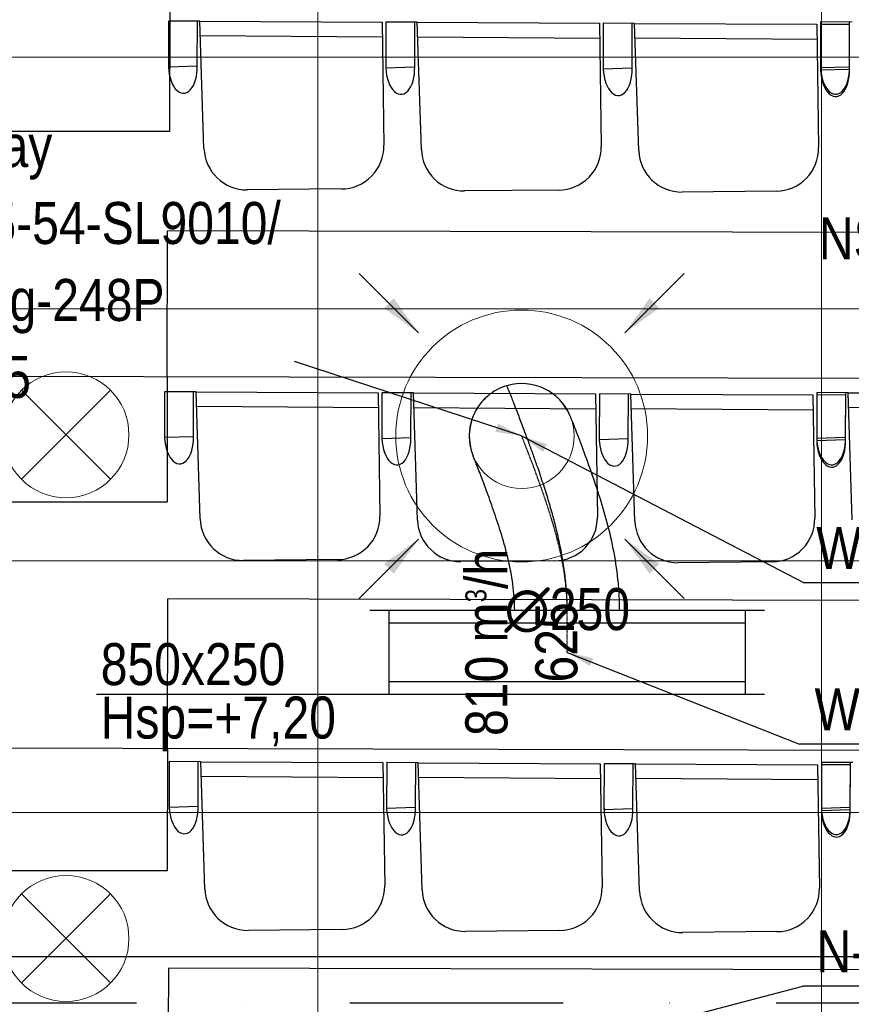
# Model space of a CAD drawing. Header units: millimetres. Extents: x -32221 to 212500, y 31663 to 93766.
# Tile 18 of 256: x 17313 to 19294, y 41738 to 44084. Entities that reach past the tile are written whole.
import ezdxf

# ---------------------------------------------------------------- set-up
doc = ezdxf.new("R2010")
doc.units = ezdxf.units.MM
doc.linetypes.add('DASHDOT', pattern=[1, 0.5, -0.25, 0, -0.25])
doc.linetypes.add('DASHDOTX2', pattern=[50.8, 25.4, -12.7, 0, -12.7])
doc.layers.get('0').update_dxf_attribs({"color": 251})
for name, color, linetype in [('FLUID-N', 251, 'Continuous'), ('FLUID-N-100-NUM', 251, 'Continuous'), ('FLUID-W', 251, 'Continuous'), ('FLUID-W-100-ARRGR', 251, 'Continuous'), ('FLUID-W-100-DIM', 251, 'Continuous'), ('FLUID-W-100-INF', 251, 'Continuous'), ('FLUID-W-100-NUM', 251, 'Continuous'), ('FLUID-W-SYM', 251, 'Continuous'), ('osie', 251, 'Continuous'), ('Sciany', 251, 'Continuous'), ('Wyposazenie', 251, 'Continuous')]:
    doc.layers.add(name, color=color, linetype=linetype)
for name, color, linetype, lineweight in [('kasetony', 251, 'Continuous', 5), ('lampy', 251, 'Continuous', 9), ('Wywiewniki', 251, 'Continuous', 20)]:
    doc.layers.add(name, color=color, linetype=linetype, lineweight=lineweight)
doc.styles.add('FDBES', font='simplex.shx')
doc.styles.get("Standard").update_dxf_attribs({"font": 'ARIALN.TTF'})
doc.linetypes.add('ZIGZAG', pattern='A,0.0001,-0.2,[131,ltypeshp.shx,S=0.2,R=0,X=-0.2,Y=0],-0.4,[131,ltypeshp.shx,S=0.2,R=180,X=0.2,Y=0],-0.2', length=0.8001)
doc.dimstyles.new('FDBES', dxfattribs={"dimscale": 50, "dimtxt": 4, "dimasz": 2.5, "dimexe": 0.8, "dimexo": 2, "dimgap": 1, "dimtad": 1, "dimdsep": 46, "dimtxsty": 'FDBES', "dimcen": 2.5, "dimclrd": 4, "dimclre": 5, "dimadec": 0, "dimazin": 0, "dimtfac": 1, "dimtmove": 0, "dimatfit": 3, "dimfxl": 1, "dimarcsym": 0})

# ---------------------------------------------------------------- blocks, each defined once
blk = doc.blocks.new('*U359')
at = {"color": 14, "linetype": 'Continuous', "lineweight": -2}
for p, q in [((-100, 470), (-100, -470)), ((100, 470), (100, -470))]:
    blk.add_line(p, q, dxfattribs=at)
at = {"color": 0, "linetype": 'ByBlock', "lineweight": -2}
for p, q in [((100, 425), (-100, 425)), ((-100, -425), (100, -425))]:
    blk.add_line(p, q, dxfattribs=at)
at = {"color": 1, "linetype": 'Continuous', "lineweight": -3}
for p, q in [((-70, 425), (-70, -425)), ((70, 425), (70, -425))]:
    blk.add_line(p, q, dxfattribs=at)
blk = doc.blocks.new('*U358')
at = {"layer": 'FLUID-W-SYM', "color": 2, "linetype": 'DASHDOT', "lineweight": -3}
for q in [(50, 0), (-20, 0)]:
    blk.add_line((-50, 0), q, dxfattribs=at)
blk = doc.blocks.new('*U357')
at = {"color": 0, "linetype": 'ByBlock', "lineweight": -2}
blk.add_circle((0, 0), 0.05, dxfattribs=at)
blk = doc.blocks.new('*U391')
at = {"color": 14, "linetype": 'Continuous', "lineweight": -2, "extrusion": (-1, -2.62093e-17, -2.47944e-16)}
blk.add_ellipse((0, 0), major_axis=(0, 47.2, 115.7), ratio=1, start_param=0, end_param=1.469424, dxfattribs=at)
at = {"color": 14, "linetype": 'Continuous', "lineweight": -2, "extrusion": (-1, -1.6908e-16, -1.33983e-16)}
blk.add_ellipse((0, 0), major_axis=(0, 119.9, -35.3), ratio=1, start_param=0, end_param=1.672329, dxfattribs=at)
at = {"color": 20, "linetype": 'ZIGZAG', "lineweight": -2, "ltscale": 50}
for points, knots in [([(0, -415.7, 108.5), (0, -409.2, 108.5), (0, -396.1, 108.3), (0, -369.9, 107.1), (0, -337, 104.2), (0, -304.2, 99.6), (0, -278, 95), (0, -251.8, 89.8), (0, -219.3, 82.3), (0, -180.6, 72), (0, -141.6, 60.4), (0, -115.7, 52), (0, -100.2, 46.8), (0, -97.8, 46), (0, -89.3, 43.2), (0, -73.8, 37.9), (0, -49, 29.2), (0, -21.6, 19.3), (0, 2.1, 10.5), (0, 22.1, 3), (0, 38.7, -3.3), (0, 54.5, -9.4), (0, 69.5, -15.2), (0, 83.2, -20.6), (0, 94.4, -25), (0, 103.2, -28.5), (0, 109.8, -31.2), (0, 115, -33.3), (0, 118.1, -34.5), (0, 119.6, -35.1), (0, 119.9, -35.3), (0, 119.9, -35.3)], [0, 0, 0, 0, 16.661052, 33.322104, 66.644207, 99.966311, 116.627362, 133.288414, 166.610518, 199.932621, 233.254725, 268.65946, 268.65946, 274.907354, 274.907354, 291.568406, 316.559984, 341.551562, 366.543139, 383.204191, 399.865243, 416.526295, 433.187346, 449.848398, 466.50945, 479.005239, 491.501028, 503.996816, 516.492605, 524.823131, 533.153657, 533.153657, 533.153657, 533.153657]), ([(0, -415.7, 233.5), (0, -403.3, 233.3), (0, -378.5, 232.9), (0, -329.2, 228.7), (0, -268.3, 219.2), (0, -197.8, 202.2), (0, -131, 181.7), (0, -69, 160.2), (0, -22.2, 142.9), (0, 9.8, 130.6), (0, 29.6, 122.8), (0, 41.2, 118.2), (0, 46.2, 116.2), (0, 46.8, 115.9), (0, 47.2, 115.7)], [0, 0, 0, 0, 37.169217, 74.338434, 148.676868, 223.015302, 297.353736, 371.69217, 446.030603, 483.19982, 520.369037, 557.538254, 576.122863, 594.707471, 594.707471, 594.707471, 594.707471]), ([(0, -415.7, -16.5), (0, -405.2, -16.7), (0, -384.3, -17.3), (0, -342.8, -21.8), (0, -292.6, -31.5), (0, -236, -47.3), (0, -183.1, -64.7), (0, -133.8, -82.3), (0, -97.6, -96), (0, -73.5, -105.3), (0, -59.2, -110.9), (0, -49.1, -115), (0, -47.7, -115.5), (0, -47.2, -115.7)], [0, 0, 0, 0, 31.412773, 62.825546, 125.651092, 188.476638, 251.302184, 314.12773, 376.953276, 408.366049, 439.778822, 471.191595, 502.604368, 502.604368, 502.604368, 502.604368])]:
    blk.add_open_spline(points, degree=3, knots=knots, dxfattribs=at)
at = {"layer": 'FLUID-W-SYM', "color": 2, "linetype": 'DASHDOT', "lineweight": -3}
blk.add_open_spline([(0, -415.7, 108.5), (0, -325, 108.5), (0, -156.1, 63.7), (0, 0), (0, 0)], degree=3, knots=[0, 0, 0, 0, 272.14709, 533.153657, 533.153657, 533.153657, 533.153657], dxfattribs=at)
blk = doc.blocks.new('*U42')
at = {"color": 0, "insert": (-1135.2, 398.6), "char_height": 100, "width": 1600, "attachment_point": 5, "line_spacing_factor": 1.1}
blk.add_mtext('Smay\\PNS8-R1-A-625-54-SL9010/ SRt-300-g-248P\\P625', dxfattribs=at)
blk.add_mtext('Smay\\PNS8-R1-A-625-54-SL9010/ SRt-300-g-248P\\P625', dxfattribs=at)
blk.add_mtext('Smay\\PNS8-R1-A-625-54-SL9010/ SRt-300-g-248P\\P625', dxfattribs=at)
blk.add_mtext('Smay\\PNS8-R1-A-625-54-SL9010/ SRt-300-g-248P\\P625', dxfattribs=at)
blk.add_mtext('Smay\\PNS8-R1-A-625-54-SL9010/ SRt-300-g-248P\\P625', dxfattribs=at)
blk.add_mtext('Smay\\PNS8-R1-A-625-54-SL9010/ SRt-300-g-248P\\P625', dxfattribs=at)
blk.add_mtext('Smay\\PNS8-R1-A-625-54-SL9010/ SRt-300-g-248P\\P625', dxfattribs=at)
blk.add_mtext('Smay\\PNS8-R1-A-625-54-SL9010/ SRt-300-g-248P\\P625', dxfattribs=at)
blk.add_mtext('Smay\\PNS8-R1-A-625-54-SL9010/ SRt-300-g-248P\\P625', dxfattribs=at)
blk.add_mtext('Smay\\PNS8-R1-A-625-54-SL9010/ SRt-300-g-248P\\P625', dxfattribs=at)
blk.add_mtext('Smay\\PNS8-R1-A-625-54-SL9010/ SRt-300-g-248P\\P625', dxfattribs=at)
blk.add_mtext('Smay\\PNS8-R1-A-625-54-SL9010/ SRt-300-g-248P\\P625', dxfattribs=at)
blk.add_mtext('Smay\\PNS8-R1-A-625-54-SL9010/ SRt-300-g-248P\\P625', dxfattribs=at)
blk.add_mtext('Smay\\PNS8-R1-A-625-54-SL9010/ SRt-300-g-248P\\P625', dxfattribs=at)
blk.add_mtext('Smay\\PNS8-R1-A-625-54-SL9010/ SRt-300-g-248P\\P625', dxfattribs=at)
blk.add_mtext('Smay\\PNS8-R1-A-625-54-SL9010/ SRt-300-g-248P\\P625', dxfattribs=at)
at = {"color": 0}
blk.add_leader([(0, 0), (-411.7, 144.5)], dimstyle='FDBES', override={"dimscale": 25, "dimclrd": 0, "dimclre": 0}, dxfattribs=at)
blk.add_leader([(0, 0), (-411.7, 144.5)], dimstyle='FDBES', override={"dimscale": 25, "dimclrd": 0, "dimclre": 0}, dxfattribs=at)
blk.add_leader([(0, 0), (-411.7, 144.5)], dimstyle='FDBES', override={"dimscale": 25, "dimclrd": 0, "dimclre": 0}, dxfattribs=at)
blk.add_leader([(0, 0), (-411.7, 144.5)], dimstyle='FDBES', override={"dimscale": 25, "dimclrd": 0, "dimclre": 0}, dxfattribs=at)
blk.add_leader([(0, 0), (-411.7, 144.5)], dimstyle='FDBES', override={"dimscale": 25, "dimclrd": 0, "dimclre": 0}, dxfattribs=at)
blk.add_leader([(0, 0), (-411.7, 144.5)], dimstyle='FDBES', override={"dimscale": 25, "dimclrd": 0, "dimclre": 0}, dxfattribs=at)
blk.add_leader([(0, 0), (-411.7, 144.5)], dimstyle='FDBES', override={"dimscale": 25, "dimclrd": 0, "dimclre": 0}, dxfattribs=at)
blk.add_leader([(0, 0), (-411.7, 144.5)], dimstyle='FDBES', override={"dimscale": 25, "dimclrd": 0, "dimclre": 0}, dxfattribs=at)
blk.add_leader([(0, 0), (-411.7, 144.5)], dimstyle='FDBES', override={"dimscale": 25, "dimclrd": 0, "dimclre": 0}, dxfattribs=at)
blk.add_leader([(0, 0), (-411.7, 144.5)], dimstyle='FDBES', override={"dimscale": 25, "dimclrd": 0, "dimclre": 0}, dxfattribs=at)
blk.add_leader([(0, 0), (-411.7, 144.5)], dimstyle='FDBES', override={"dimscale": 25, "dimclrd": 0, "dimclre": 0}, dxfattribs=at)
blk.add_leader([(0, 0), (-411.7, 144.5)], dimstyle='FDBES', override={"dimscale": 25, "dimclrd": 0, "dimclre": 0}, dxfattribs=at)
blk.add_leader([(0, 0), (-411.7, 144.5)], dimstyle='FDBES', override={"dimscale": 25, "dimclrd": 0, "dimclre": 0}, dxfattribs=at)
blk.add_leader([(0, 0), (-411.7, 144.5)], dimstyle='FDBES', override={"dimscale": 25, "dimclrd": 0, "dimclre": 0}, dxfattribs=at)
blk.add_leader([(0, 0), (-411.7, 144.5)], dimstyle='FDBES', override={"dimscale": 25, "dimclrd": 0, "dimclre": 0}, dxfattribs=at)
blk.add_leader([(0, 0), (-411.7, 144.5)], dimstyle='FDBES', override={"dimscale": 25, "dimclrd": 0, "dimclre": 0}, dxfattribs=at)
blk = doc.blocks.new('*U43')
at = {"color": 0, "insert": (-1264.6, 415.1), "char_height": 100, "width": 1600, "attachment_point": 5, "line_spacing_factor": 1.1}
blk.add_mtext('Smay\\PNS8-R1-A-625-54-SL9010/ SRt-300-g-248P\\P625', dxfattribs=at)
blk.add_mtext('Smay\\PNS8-R1-A-625-54-SL9010/ SRt-300-g-248P\\P625', dxfattribs=at)
blk.add_mtext('Smay\\PNS8-R1-A-625-54-SL9010/ SRt-300-g-248P\\P625', dxfattribs=at)
blk.add_mtext('Smay\\PNS8-R1-A-625-54-SL9010/ SRt-300-g-248P\\P625', dxfattribs=at)
blk.add_mtext('Smay\\PNS8-R1-A-625-54-SL9010/ SRt-300-g-248P\\P625', dxfattribs=at)
blk.add_mtext('Smay\\PNS8-R1-A-625-54-SL9010/ SRt-300-g-248P\\P625', dxfattribs=at)
blk.add_mtext('Smay\\PNS8-R1-A-625-54-SL9010/ SRt-300-g-248P\\P625', dxfattribs=at)
blk.add_mtext('Smay\\PNS8-R1-A-625-54-SL9010/ SRt-300-g-248P\\P625', dxfattribs=at)
blk.add_mtext('Smay\\PNS8-R1-A-625-54-SL9010/ SRt-300-g-248P\\P625', dxfattribs=at)
blk.add_mtext('Smay\\PNS8-R1-A-625-54-SL9010/ SRt-300-g-248P\\P625', dxfattribs=at)
blk.add_mtext('Smay\\PNS8-R1-A-625-54-SL9010/ SRt-300-g-248P\\P625', dxfattribs=at)
blk.add_mtext('Smay\\PNS8-R1-A-625-54-SL9010/ SRt-300-g-248P\\P625', dxfattribs=at)
blk.add_mtext('Smay\\PNS8-R1-A-625-54-SL9010/ SRt-300-g-248P\\P625', dxfattribs=at)
blk.add_mtext('Smay\\PNS8-R1-A-625-54-SL9010/ SRt-300-g-248P\\P625', dxfattribs=at)
blk.add_mtext('Smay\\PNS8-R1-A-625-54-SL9010/ SRt-300-g-248P\\P625', dxfattribs=at)
blk.add_mtext('Smay\\PNS8-R1-A-625-54-SL9010/ SRt-300-g-248P\\P625', dxfattribs=at)
blk.add_mtext('Smay\\PNS8-R1-A-625-54-SL9010/ SRt-300-g-248P\\P625', dxfattribs=at)
blk.add_mtext('Smay\\PNS8-R1-A-625-54-SL9010/ SRt-300-g-248P\\P625', dxfattribs=at)
blk.add_mtext('Smay\\PNS8-R1-A-625-54-SL9010/ SRt-300-g-248P\\P625', dxfattribs=at)
at = {"color": 0}
blk.add_leader([(0, 0), (-541.1, 177.6)], dimstyle='FDBES', override={"dimscale": 25, "dimclrd": 0, "dimclre": 0}, dxfattribs=at)
blk.add_leader([(0, 0), (-541.1, 177.6)], dimstyle='FDBES', override={"dimscale": 25, "dimclrd": 0, "dimclre": 0}, dxfattribs=at)
blk.add_leader([(0, 0), (-541.1, 177.6)], dimstyle='FDBES', override={"dimscale": 25, "dimclrd": 0, "dimclre": 0}, dxfattribs=at)
blk.add_leader([(0, 0), (-541.1, 177.6)], dimstyle='FDBES', override={"dimscale": 25, "dimclrd": 0, "dimclre": 0}, dxfattribs=at)
blk.add_leader([(0, 0), (-541.1, 177.6)], dimstyle='FDBES', override={"dimscale": 25, "dimclrd": 0, "dimclre": 0}, dxfattribs=at)
blk.add_leader([(0, 0), (-541.1, 177.6)], dimstyle='FDBES', override={"dimscale": 25, "dimclrd": 0, "dimclre": 0}, dxfattribs=at)
blk.add_leader([(0, 0), (-541.1, 177.6)], dimstyle='FDBES', override={"dimscale": 25, "dimclrd": 0, "dimclre": 0}, dxfattribs=at)
blk.add_leader([(0, 0), (-541.1, 177.6)], dimstyle='FDBES', override={"dimscale": 25, "dimclrd": 0, "dimclre": 0}, dxfattribs=at)
blk.add_leader([(0, 0), (-541.1, 177.6)], dimstyle='FDBES', override={"dimscale": 25, "dimclrd": 0, "dimclre": 0}, dxfattribs=at)
blk.add_leader([(0, 0), (-541.1, 177.6)], dimstyle='FDBES', override={"dimscale": 25, "dimclrd": 0, "dimclre": 0}, dxfattribs=at)
blk.add_leader([(0, 0), (-541.1, 177.6)], dimstyle='FDBES', override={"dimscale": 25, "dimclrd": 0, "dimclre": 0}, dxfattribs=at)
blk.add_leader([(0, 0), (-541.1, 177.6)], dimstyle='FDBES', override={"dimscale": 25, "dimclrd": 0, "dimclre": 0}, dxfattribs=at)
blk.add_leader([(0, 0), (-541.1, 177.6)], dimstyle='FDBES', override={"dimscale": 25, "dimclrd": 0, "dimclre": 0}, dxfattribs=at)
blk.add_leader([(0, 0), (-541.1, 177.6)], dimstyle='FDBES', override={"dimscale": 25, "dimclrd": 0, "dimclre": 0}, dxfattribs=at)
blk.add_leader([(0, 0), (-541.1, 177.6)], dimstyle='FDBES', override={"dimscale": 25, "dimclrd": 0, "dimclre": 0}, dxfattribs=at)
blk.add_leader([(0, 0), (-541.1, 177.6)], dimstyle='FDBES', override={"dimscale": 25, "dimclrd": 0, "dimclre": 0}, dxfattribs=at)
blk.add_leader([(0, 0), (-541.1, 177.6)], dimstyle='FDBES', override={"dimscale": 25, "dimclrd": 0, "dimclre": 0}, dxfattribs=at)
blk.add_leader([(0, 0), (-541.1, 177.6)], dimstyle='FDBES', override={"dimscale": 25, "dimclrd": 0, "dimclre": 0}, dxfattribs=at)
blk.add_leader([(0, 0), (-541.1, 177.6)], dimstyle='FDBES', override={"dimscale": 25, "dimclrd": 0, "dimclre": 0}, dxfattribs=at)
blk = doc.blocks.new('*U93')
at = {"color": 6}
blk.add_line((811, 146.7), (561.1, 146.7), dxfattribs=at)
blk.add_line((811, 146.7), (561.1, 146.7), dxfattribs=at)
blk.add_line((811, 146.7), (561.1, 146.7), dxfattribs=at)
blk.add_line((811, 146.7), (561.1, 146.7), dxfattribs=at)
blk.add_line((811, 146.7), (561.1, 146.7), dxfattribs=at)
blk.add_line((811, 146.7), (561.1, 146.7), dxfattribs=at)
blk.add_line((811, 146.7), (561.1, 146.7), dxfattribs=at)
blk.add_line((811, 146.7), (561.1, 146.7), dxfattribs=at)
blk.add_line((811, 146.7), (561.1, 146.7), dxfattribs=at)
blk.add_line((811, 146.7), (561.1, 146.7), dxfattribs=at)
blk.add_line((811, 146.7), (561.1, 146.7), dxfattribs=at)
blk.add_line((811, 146.7), (561.1, 146.7), dxfattribs=at)
blk.add_line((811, 146.7), (561.1, 146.7), dxfattribs=at)
blk.add_line((811, 146.7), (561.1, 146.7), dxfattribs=at)
blk.add_line((811, 146.7), (561.1, 146.7), dxfattribs=at)
blk.add_line((811, 146.7), (561.1, 146.7), dxfattribs=at)
blk.add_line((811, 146.7), (561.1, 146.7), dxfattribs=at)
blk.add_line((811, 146.7), (561.1, 146.7), dxfattribs=at)
blk.add_line((811, 146.7), (561.1, 146.7), dxfattribs=at)
blk.add_line((811, 146.7), (561.1, 146.7), dxfattribs=at)
blk.add_line((811, 146.7), (561.1, 146.7), dxfattribs=at)
blk.add_line((811, 146.7), (561.1, 146.7), dxfattribs=at)
blk.add_line((811, 146.7), (561.1, 146.7), dxfattribs=at)
blk.add_line((811, 146.7), (561.1, 146.7), dxfattribs=at)
blk.add_line((811, 146.7), (561.1, 146.7), dxfattribs=at)
blk.add_line((811, 146.7), (561.1, 146.7), dxfattribs=at)
at = {"color": 0, "insert": (686.1, 146.7), "char_height": 100, "attachment_point": 5}
blk.add_mtext('N-2\\P ', dxfattribs=at)
blk.add_mtext('N-2\\P ', dxfattribs=at)
blk.add_mtext('N-2\\P ', dxfattribs=at)
blk.add_mtext('N-2\\P ', dxfattribs=at)
blk.add_mtext('N-2\\P ', dxfattribs=at)
blk.add_mtext('N-2\\P ', dxfattribs=at)
blk.add_mtext('N-2\\P ', dxfattribs=at)
blk.add_mtext('N-2\\P ', dxfattribs=at)
blk.add_mtext('N-2\\P ', dxfattribs=at)
blk.add_mtext('N-2\\P ', dxfattribs=at)
blk.add_mtext('N-2\\P ', dxfattribs=at)
blk.add_mtext('N-2\\P ', dxfattribs=at)
blk.add_mtext('N-2\\P ', dxfattribs=at)
blk.add_mtext('N-2\\P ', dxfattribs=at)
blk.add_mtext('N-2\\P ', dxfattribs=at)
blk.add_mtext('N-2\\P ', dxfattribs=at)
blk.add_mtext('N-2\\P ', dxfattribs=at)
blk.add_mtext('N-2\\P ', dxfattribs=at)
blk.add_mtext('N-2\\P ', dxfattribs=at)
blk.add_mtext('N-2\\P ', dxfattribs=at)
blk.add_mtext('N-2\\P ', dxfattribs=at)
blk.add_mtext('N-2\\P ', dxfattribs=at)
blk.add_mtext('N-2\\P ', dxfattribs=at)
blk.add_mtext('N-2\\P ', dxfattribs=at)
blk.add_mtext('N-2\\P ', dxfattribs=at)
blk.add_mtext('N-2\\P ', dxfattribs=at)
blk.add_leader([(0, 0), (561.1, 146.7)], dimstyle='FDBES', override={"dimscale": 25, "dimclrd": 256, "dimclre": 256})
blk.add_leader([(0, 0), (561.1, 146.7)], dimstyle='FDBES', override={"dimscale": 25, "dimclrd": 256, "dimclre": 256})
blk.add_leader([(0, 0), (561.1, 146.7)], dimstyle='FDBES', override={"dimscale": 25, "dimclrd": 256, "dimclre": 256})
blk.add_leader([(0, 0), (561.1, 146.7)], dimstyle='FDBES', override={"dimscale": 25, "dimclrd": 256, "dimclre": 256})
blk.add_leader([(0, 0), (561.1, 146.7)], dimstyle='FDBES', override={"dimscale": 25, "dimclrd": 256, "dimclre": 256})
blk.add_leader([(0, 0), (561.1, 146.7)], dimstyle='FDBES', override={"dimscale": 25, "dimclrd": 256, "dimclre": 256})
blk.add_leader([(0, 0), (561.1, 146.7)], dimstyle='FDBES', override={"dimscale": 25, "dimclrd": 256, "dimclre": 256})
blk.add_leader([(0, 0), (561.1, 146.7)], dimstyle='FDBES', override={"dimscale": 25, "dimclrd": 256, "dimclre": 256})
blk.add_leader([(0, 0), (561.1, 146.7)], dimstyle='FDBES', override={"dimscale": 25, "dimclrd": 256, "dimclre": 256})
blk.add_leader([(0, 0), (561.1, 146.7)], dimstyle='FDBES', override={"dimscale": 25, "dimclrd": 256, "dimclre": 256})
blk.add_leader([(0, 0), (561.1, 146.7)], dimstyle='FDBES', override={"dimscale": 25, "dimclrd": 256, "dimclre": 256})
blk.add_leader([(0, 0), (561.1, 146.7)], dimstyle='FDBES', override={"dimscale": 25, "dimclrd": 256, "dimclre": 256})
blk.add_leader([(0, 0), (561.1, 146.7)], dimstyle='FDBES', override={"dimscale": 25, "dimclrd": 256, "dimclre": 256})
blk.add_leader([(0, 0), (561.1, 146.7)], dimstyle='FDBES', override={"dimscale": 25, "dimclrd": 256, "dimclre": 256})
blk.add_leader([(0, 0), (561.1, 146.7)], dimstyle='FDBES', override={"dimscale": 25, "dimclrd": 256, "dimclre": 256})
blk.add_leader([(0, 0), (561.1, 146.7)], dimstyle='FDBES', override={"dimscale": 25, "dimclrd": 256, "dimclre": 256})
blk.add_leader([(0, 0), (561.1, 146.7)], dimstyle='FDBES', override={"dimscale": 25, "dimclrd": 256, "dimclre": 256})
blk.add_leader([(0, 0), (561.1, 146.7)], dimstyle='FDBES', override={"dimscale": 25, "dimclrd": 256, "dimclre": 256})
blk.add_leader([(0, 0), (561.1, 146.7)], dimstyle='FDBES', override={"dimscale": 25, "dimclrd": 256, "dimclre": 256})
blk.add_leader([(0, 0), (561.1, 146.7)], dimstyle='FDBES', override={"dimscale": 25, "dimclrd": 256, "dimclre": 256})
blk.add_leader([(0, 0), (561.1, 146.7)], dimstyle='FDBES', override={"dimscale": 25, "dimclrd": 256, "dimclre": 256})
blk.add_leader([(0, 0), (561.1, 146.7)], dimstyle='FDBES', override={"dimscale": 25, "dimclrd": 256, "dimclre": 256})
blk.add_leader([(0, 0), (561.1, 146.7)], dimstyle='FDBES', override={"dimscale": 25, "dimclrd": 256, "dimclre": 256})
blk.add_leader([(0, 0), (561.1, 146.7)], dimstyle='FDBES', override={"dimscale": 25, "dimclrd": 256, "dimclre": 256})
blk.add_leader([(0, 0), (561.1, 146.7)], dimstyle='FDBES', override={"dimscale": 25, "dimclrd": 256, "dimclre": 256})
blk.add_leader([(0, 0), (561.1, 146.7)], dimstyle='FDBES', override={"dimscale": 25, "dimclrd": 256, "dimclre": 256})
blk = doc.blocks.new('*U112')
at = {"color": 6}
blk.add_line((940.3, -350), (673.2, -350), dxfattribs=at)
blk.add_line((940.3, -350), (673.2, -350), dxfattribs=at)
blk.add_line((940.3, -350), (673.2, -350), dxfattribs=at)
blk.add_line((940.3, -350), (673.2, -350), dxfattribs=at)
blk.add_line((940.3, -350), (673.2, -350), dxfattribs=at)
blk.add_line((940.3, -350), (673.2, -350), dxfattribs=at)
blk.add_line((940.3, -350), (673.2, -350), dxfattribs=at)
blk.add_line((940.3, -350), (673.2, -350), dxfattribs=at)
blk.add_line((940.3, -350), (673.2, -350), dxfattribs=at)
blk.add_line((940.3, -350), (673.2, -350), dxfattribs=at)
blk.add_line((940.3, -350), (673.2, -350), dxfattribs=at)
blk.add_line((940.3, -350), (673.2, -350), dxfattribs=at)
blk.add_line((940.3, -350), (673.2, -350), dxfattribs=at)
blk.add_line((940.3, -350), (673.2, -350), dxfattribs=at)
blk.add_line((940.3, -350), (673.2, -350), dxfattribs=at)
blk.add_line((940.3, -350), (673.2, -350), dxfattribs=at)
blk.add_line((940.3, -350), (673.2, -350), dxfattribs=at)
blk.add_line((940.3, -350), (673.2, -350), dxfattribs=at)
blk.add_line((940.3, -350), (673.2, -350), dxfattribs=at)
at = {"color": 0, "insert": (806.8, -350), "char_height": 100, "attachment_point": 5}
blk.add_mtext('W-1\\P ', dxfattribs=at)
blk.add_mtext('W-1\\P ', dxfattribs=at)
blk.add_mtext('W-1\\P ', dxfattribs=at)
blk.add_mtext('W-1\\P ', dxfattribs=at)
blk.add_mtext('W-1\\P ', dxfattribs=at)
blk.add_mtext('W-1\\P ', dxfattribs=at)
blk.add_mtext('W-1\\P ', dxfattribs=at)
blk.add_mtext('W-1\\P ', dxfattribs=at)
blk.add_mtext('W-1\\P ', dxfattribs=at)
blk.add_mtext('W-1\\P ', dxfattribs=at)
blk.add_mtext('W-1\\P ', dxfattribs=at)
blk.add_mtext('W-1\\P ', dxfattribs=at)
blk.add_mtext('W-1\\P ', dxfattribs=at)
blk.add_mtext('W-1\\P ', dxfattribs=at)
blk.add_mtext('W-1\\P ', dxfattribs=at)
blk.add_mtext('W-1\\P ', dxfattribs=at)
blk.add_mtext('W-1\\P ', dxfattribs=at)
blk.add_mtext('W-1\\P ', dxfattribs=at)
blk.add_mtext('W-1\\P ', dxfattribs=at)
blk.add_leader([(0, 0), (673.2, -350)], dimstyle='FDBES', override={"dimscale": 25, "dimclrd": 256, "dimclre": 256})
blk.add_leader([(0, 0), (673.2, -350)], dimstyle='FDBES', override={"dimscale": 25, "dimclrd": 256, "dimclre": 256})
blk.add_leader([(0, 0), (673.2, -350)], dimstyle='FDBES', override={"dimscale": 25, "dimclrd": 256, "dimclre": 256})
blk.add_leader([(0, 0), (673.2, -350)], dimstyle='FDBES', override={"dimscale": 25, "dimclrd": 256, "dimclre": 256})
blk.add_leader([(0, 0), (673.2, -350)], dimstyle='FDBES', override={"dimscale": 25, "dimclrd": 256, "dimclre": 256})
blk.add_leader([(0, 0), (673.2, -350)], dimstyle='FDBES', override={"dimscale": 25, "dimclrd": 256, "dimclre": 256})
blk.add_leader([(0, 0), (673.2, -350)], dimstyle='FDBES', override={"dimscale": 25, "dimclrd": 256, "dimclre": 256})
blk.add_leader([(0, 0), (673.2, -350)], dimstyle='FDBES', override={"dimscale": 25, "dimclrd": 256, "dimclre": 256})
blk.add_leader([(0, 0), (673.2, -350)], dimstyle='FDBES', override={"dimscale": 25, "dimclrd": 256, "dimclre": 256})
blk.add_leader([(0, 0), (673.2, -350)], dimstyle='FDBES', override={"dimscale": 25, "dimclrd": 256, "dimclre": 256})
blk.add_leader([(0, 0), (673.2, -350)], dimstyle='FDBES', override={"dimscale": 25, "dimclrd": 256, "dimclre": 256})
blk.add_leader([(0, 0), (673.2, -350)], dimstyle='FDBES', override={"dimscale": 25, "dimclrd": 256, "dimclre": 256})
blk.add_leader([(0, 0), (673.2, -350)], dimstyle='FDBES', override={"dimscale": 25, "dimclrd": 256, "dimclre": 256})
blk.add_leader([(0, 0), (673.2, -350)], dimstyle='FDBES', override={"dimscale": 25, "dimclrd": 256, "dimclre": 256})
blk.add_leader([(0, 0), (673.2, -350)], dimstyle='FDBES', override={"dimscale": 25, "dimclrd": 256, "dimclre": 256})
blk.add_leader([(0, 0), (673.2, -350)], dimstyle='FDBES', override={"dimscale": 25, "dimclrd": 256, "dimclre": 256})
blk.add_leader([(0, 0), (673.2, -350)], dimstyle='FDBES', override={"dimscale": 25, "dimclrd": 256, "dimclre": 256})
blk.add_leader([(0, 0), (673.2, -350)], dimstyle='FDBES', override={"dimscale": 25, "dimclrd": 256, "dimclre": 256})
blk.add_leader([(0, 0), (673.2, -350)], dimstyle='FDBES', override={"dimscale": 25, "dimclrd": 256, "dimclre": 256})
blk = doc.blocks.new('*U119')
at = {"color": 6}
blk.add_line((835.4, -218.8), (553.2, -218.8), dxfattribs=at)
blk.add_line((835.4, -218.8), (553.2, -218.8), dxfattribs=at)
blk.add_line((835.4, -218.8), (553.2, -218.8), dxfattribs=at)
blk.add_line((835.4, -218.8), (553.2, -218.8), dxfattribs=at)
blk.add_line((835.4, -218.8), (553.2, -218.8), dxfattribs=at)
blk.add_line((835.4, -218.8), (553.2, -218.8), dxfattribs=at)
blk.add_line((835.4, -218.8), (553.2, -218.8), dxfattribs=at)
blk.add_line((835.4, -218.8), (553.2, -218.8), dxfattribs=at)
blk.add_line((835.4, -218.8), (553.2, -218.8), dxfattribs=at)
blk.add_line((835.4, -218.8), (553.2, -218.8), dxfattribs=at)
blk.add_line((835.4, -218.8), (553.2, -218.8), dxfattribs=at)
blk.add_line((835.4, -218.8), (553.2, -218.8), dxfattribs=at)
blk.add_line((835.4, -218.8), (553.2, -218.8), dxfattribs=at)
blk.add_line((835.4, -218.8), (553.2, -218.8), dxfattribs=at)
blk.add_line((835.4, -218.8), (553.2, -218.8), dxfattribs=at)
blk.add_line((835.4, -218.8), (553.2, -218.8), dxfattribs=at)
blk.add_line((835.4, -218.8), (553.2, -218.8), dxfattribs=at)
blk.add_line((835.4, -218.8), (553.2, -218.8), dxfattribs=at)
blk.add_line((835.4, -218.8), (553.2, -218.8), dxfattribs=at)
blk.add_line((835.4, -218.8), (553.2, -218.8), dxfattribs=at)
at = {"color": 0, "insert": (694.3, -218.8), "char_height": 100, "attachment_point": 5}
blk.add_mtext('W-2\\P ', dxfattribs=at)
blk.add_mtext('W-2\\P ', dxfattribs=at)
blk.add_mtext('W-2\\P ', dxfattribs=at)
blk.add_mtext('W-2\\P ', dxfattribs=at)
blk.add_mtext('W-2\\P ', dxfattribs=at)
blk.add_mtext('W-2\\P ', dxfattribs=at)
blk.add_mtext('W-2\\P ', dxfattribs=at)
blk.add_mtext('W-2\\P ', dxfattribs=at)
blk.add_mtext('W-2\\P ', dxfattribs=at)
blk.add_mtext('W-2\\P ', dxfattribs=at)
blk.add_mtext('W-2\\P ', dxfattribs=at)
blk.add_mtext('W-2\\P ', dxfattribs=at)
blk.add_mtext('W-2\\P ', dxfattribs=at)
blk.add_mtext('W-2\\P ', dxfattribs=at)
blk.add_mtext('W-2\\P ', dxfattribs=at)
blk.add_mtext('W-2\\P ', dxfattribs=at)
blk.add_mtext('W-2\\P ', dxfattribs=at)
blk.add_mtext('W-2\\P ', dxfattribs=at)
blk.add_mtext('W-2\\P ', dxfattribs=at)
blk.add_mtext('W-2\\P ', dxfattribs=at)
blk.add_leader([(0, 0), (553.2, -218.8)], dimstyle='FDBES', override={"dimscale": 25, "dimclrd": 256, "dimclre": 256})
blk.add_leader([(0, 0), (553.2, -218.8)], dimstyle='FDBES', override={"dimscale": 25, "dimclrd": 256, "dimclre": 256})
blk.add_leader([(0, 0), (553.2, -218.8)], dimstyle='FDBES', override={"dimscale": 25, "dimclrd": 256, "dimclre": 256})
blk.add_leader([(0, 0), (553.2, -218.8)], dimstyle='FDBES', override={"dimscale": 25, "dimclrd": 256, "dimclre": 256})
blk.add_leader([(0, 0), (553.2, -218.8)], dimstyle='FDBES', override={"dimscale": 25, "dimclrd": 256, "dimclre": 256})
blk.add_leader([(0, 0), (553.2, -218.8)], dimstyle='FDBES', override={"dimscale": 25, "dimclrd": 256, "dimclre": 256})
blk.add_leader([(0, 0), (553.2, -218.8)], dimstyle='FDBES', override={"dimscale": 25, "dimclrd": 256, "dimclre": 256})
blk.add_leader([(0, 0), (553.2, -218.8)], dimstyle='FDBES', override={"dimscale": 25, "dimclrd": 256, "dimclre": 256})
blk.add_leader([(0, 0), (553.2, -218.8)], dimstyle='FDBES', override={"dimscale": 25, "dimclrd": 256, "dimclre": 256})
blk.add_leader([(0, 0), (553.2, -218.8)], dimstyle='FDBES', override={"dimscale": 25, "dimclrd": 256, "dimclre": 256})
blk.add_leader([(0, 0), (553.2, -218.8)], dimstyle='FDBES', override={"dimscale": 25, "dimclrd": 256, "dimclre": 256})
blk.add_leader([(0, 0), (553.2, -218.8)], dimstyle='FDBES', override={"dimscale": 25, "dimclrd": 256, "dimclre": 256})
blk.add_leader([(0, 0), (553.2, -218.8)], dimstyle='FDBES', override={"dimscale": 25, "dimclrd": 256, "dimclre": 256})
blk.add_leader([(0, 0), (553.2, -218.8)], dimstyle='FDBES', override={"dimscale": 25, "dimclrd": 256, "dimclre": 256})
blk.add_leader([(0, 0), (553.2, -218.8)], dimstyle='FDBES', override={"dimscale": 25, "dimclrd": 256, "dimclre": 256})
blk.add_leader([(0, 0), (553.2, -218.8)], dimstyle='FDBES', override={"dimscale": 25, "dimclrd": 256, "dimclre": 256})
blk.add_leader([(0, 0), (553.2, -218.8)], dimstyle='FDBES', override={"dimscale": 25, "dimclrd": 256, "dimclre": 256})
blk.add_leader([(0, 0), (553.2, -218.8)], dimstyle='FDBES', override={"dimscale": 25, "dimclrd": 256, "dimclre": 256})
blk.add_leader([(0, 0), (553.2, -218.8)], dimstyle='FDBES', override={"dimscale": 25, "dimclrd": 256, "dimclre": 256})
blk.add_leader([(0, 0), (553.2, -218.8)], dimstyle='FDBES', override={"dimscale": 25, "dimclrd": 256, "dimclre": 256})
blk = doc.blocks.new('*U153')
at = {"color": 0}
blk.add_leader([(0, 0), (-141.4, -141.4)], dimstyle='FDBES', override={"dimscale": 40, "dimclrd": 0}, dxfattribs=at)
blk.add_leader([(0, 0), (-141.4, -141.4)], dimstyle='FDBES', override={"dimscale": 40, "dimclrd": 0}, dxfattribs=at)
blk = doc.blocks.new('*U154')
at = {"color": 0}
blk.add_leader([(0, 0), (141.4, -141.4)], dimstyle='FDBES', override={"dimscale": 40, "dimclrd": 0}, dxfattribs=at)
blk.add_leader([(0, 0), (141.4, -141.4)], dimstyle='FDBES', override={"dimscale": 40, "dimclrd": 0}, dxfattribs=at)
blk = doc.blocks.new('*U155')
at = {"color": 0}
blk.add_leader([(0, 0), (-141.4, 141.4)], dimstyle='FDBES', override={"dimscale": 40, "dimclrd": 0}, dxfattribs=at)
blk.add_leader([(0, 0), (-141.4, 141.4)], dimstyle='FDBES', override={"dimscale": 40, "dimclrd": 0}, dxfattribs=at)
blk = doc.blocks.new('*U156')
at = {"color": 0}
blk.add_leader([(0, 0), (141.4, 141.4)], dimstyle='FDBES', override={"dimscale": 40, "dimclrd": 0}, dxfattribs=at)
blk.add_leader([(0, 0), (141.4, 141.4)], dimstyle='FDBES', override={"dimscale": 40, "dimclrd": 0}, dxfattribs=at)

msp = doc.modelspace()

# ---------------------------------------------------------------- linework, layer by layer
at = {"layer": 'FLUID-N'}
msp.add_line((18191.977, 42476.422, 7327.5), (17495.824, 42476.422, 7327.5), dxfattribs=at)
at = {"layer": 'kasetony'}
for p, q in [((18022.937, 43994.948), (18022.937, 44594.948)), ((18022.937, 44594.948), (18022.937, 43994.948)), ((19222.937, 43994.948), (19222.937, 44594.948)), ((19222.937, 44594.948), (19222.937, 43994.948)), ((16822.937, 43994.948), (18022.937, 43994.948)), ((18022.937, 43994.948), (16822.937, 43994.948)), ((18022.937, 43994.948), (19222.937, 43994.948)), ((18022.937, 43394.948), (18022.937, 43994.948)), ((18022.937, 43994.948), (18022.937, 43394.948)), ((19222.937, 43994.948), (18022.937, 43994.948)), ((19222.937, 43994.948), (20422.937, 43994.948)), ((19222.937, 43394.948), (19222.937, 43994.948)), ((19222.937, 43994.948), (19222.937, 43394.948)), ((20422.937, 43994.948), (19222.937, 43994.948)), ((16822.937, 43394.948), (18022.937, 43394.948)), ((18022.937, 43394.948), (16822.937, 43394.948)), ((18022.937, 43394.948), (19222.937, 43394.948)), ((18022.937, 42794.948), (18022.937, 43394.948)), ((18022.937, 43394.948), (18022.937, 42794.948)), ((19222.937, 43394.948), (18022.937, 43394.948)), ((19222.937, 43394.948), (20422.937, 43394.948)), ((19222.937, 42794.948), (19222.937, 43394.948)), ((19222.937, 43394.948), (19222.937, 42794.948)), ((20422.937, 43394.948), (19222.937, 43394.948)), ((16822.937, 42794.948), (18022.937, 42794.948)), ((18022.937, 42794.948), (16822.937, 42794.948)), ((18022.937, 42794.948), (19222.937, 42794.948)), ((18022.937, 42194.948), (18022.937, 42794.948)), ((18022.937, 42794.948), (18022.937, 42194.948)), ((19222.937, 42794.948), (18022.937, 42794.948)), ((19222.937, 42794.948), (20422.937, 42794.948)), ((19222.937, 42194.948), (19222.937, 42794.948)), ((19222.937, 42794.948), (19222.937, 42194.948)), ((20422.937, 42794.948), (19222.937, 42794.948)), ((16822.937, 42194.948), (18022.937, 42194.948)), ((18022.937, 42194.948), (16822.937, 42194.948)), ((18022.937, 42194.948), (19222.937, 42194.948)), ((18022.937, 41594.948), (18022.937, 42194.948)), ((18022.937, 42194.948), (18022.937, 41594.948)), ((19222.937, 42194.948), (18022.937, 42194.948)), ((19222.937, 42194.948), (20422.937, 42194.948)), ((19222.937, 41594.948), (19222.937, 42194.948)), ((19222.937, 42194.948), (19222.937, 41594.948)), ((20422.937, 42194.948), (19222.937, 42194.948))]:
    msp.add_line(p, q, dxfattribs=at)
at = {"layer": 'lampy'}
for p, q in [((17316.871, 43201.014), (17529.003, 42988.882)), ((17529.003, 43201.014), (17316.871, 42988.882)), ((17316.871, 42001.014), (17529.003, 41788.882)), ((17529.003, 42001.014), (17316.871, 41788.882))]:
    msp.add_line(p, q, dxfattribs=at)
for centre in [(17422.937, 43094.948), (17422.937, 41894.948)]:
    msp.add_circle(centre, 150, dxfattribs=at)
at = {"layer": 'osie'}
msp.add_line((16067.05, 41851.817), (26299.072, 41851.817), dxfattribs=at)
at = {"layer": 'osie', "linetype": 'DASHDOTX2', "ltscale": 20}
msp.add_line((16066.85, 41741.817), (26284.218, 41741.817), dxfattribs=at)
at = {"layer": 'Sciany'}
for p, q in [((17670.526, 44116.532), (17669.822, 43817.538)), ((17669.822, 43817.538), (16191.523, 43819.011)), ((22860.697, 43220.579), (16190.942, 43236.294)), ((17663.946, 43232.823), (17663.649, 42934.399)), ((17663.243, 42934.4), (16190.643, 42935.867)), ((22852.799, 42334.878), (16190.059, 42350.571)), ((17664.518, 42347.098), (17664.228, 42056.067)), ((17663.833, 42056.067), (16189.767, 42057.536))]:
    msp.add_line(p, q, dxfattribs=at)
at = {"layer": 'Wyposazenie'}
for p, q in [((17667.048, 44080.752), (17666.893, 43972.044)), ((17741.876, 44080.374), (17667.048, 44080.752)), ((17735.679, 43974.267), (17736.215, 44080.403)), ((17741.876, 44080.374), (18175.893, 44078.183)), ((17751.664, 43777.495), (17741.876, 44080.374)), ((18175.893, 44078.183), (18180.197, 43784.364)), ((18184.958, 44078.137), (18184.804, 43969.429)), ((18184.958, 44078.137), (18184.804, 43969.429)), ((18254.126, 44077.787), (18184.958, 44078.137)), ((18259.787, 44077.759), (18184.958, 44078.137)), ((18253.59, 43971.652), (18254.126, 44077.787)), ((18253.59, 43971.652), (18254.126, 44077.787)), ((18259.787, 44077.759), (18693.804, 44075.567)), ((18269.575, 43774.879), (18259.787, 44077.759)), ((18693.804, 44075.567), (18698.108, 43781.748)), ((18702.869, 44075.521), (18702.715, 43966.813)), ((18702.869, 44075.521), (18702.715, 43966.813)), ((18772.037, 44075.172), (18702.869, 44075.521)), ((18777.698, 44075.143), (18702.869, 44075.521)), ((18771.501, 43969.036), (18772.037, 44075.172)), ((18771.501, 43969.036), (18772.037, 44075.172)), ((18777.698, 44075.143), (19211.715, 44072.951)), ((18787.485, 43772.264), (18777.698, 44075.143)), ((19211.715, 44072.951), (19216.019, 43779.133)), ((19220.78, 44072.906), (19220.626, 43964.198)), ((19220.788, 44078.545), (19220.634, 43969.838)), ((19289.948, 44072.556), (19220.78, 44072.906)), ((19295.617, 44078.168), (19220.788, 44078.545)), ((19289.412, 43966.421), (19289.948, 44072.556)), ((19289.42, 43972.06), (19289.956, 44078.196)), ((17743.156, 44045.952), (18176.411, 44042.822)), ((18261.067, 44043.337), (18694.322, 44040.207)), ((18778.978, 44040.721), (19212.233, 44037.591)), ((17666.893, 43972.044), (17735.679, 43974.267)), ((18184.804, 43969.429), (18253.59, 43971.652)), ((18184.804, 43969.429), (18253.59, 43971.652)), ((18702.715, 43966.813), (18771.501, 43969.036)), ((18702.715, 43966.813), (18771.501, 43969.036)), ((19220.626, 43964.198), (19289.412, 43966.421)), ((19220.634, 43969.838), (19289.42, 43972.06)), ((18078.92, 43680.639), (17854.786, 43678.57)), ((18596.831, 43678.024), (18372.697, 43675.954)), ((19114.742, 43675.408), (18890.608, 43673.338)), ((17663.946, 43232.823), (17664.766, 43580.897)), ((22862.247, 43568.656), (17664.766, 43580.897)), ((17657.821, 43197.725), (17657.666, 43089.018)), ((17732.65, 43197.347), (17657.821, 43197.725)), ((17726.452, 43091.24), (17726.988, 43197.376)), ((17732.65, 43197.347), (18166.666, 43195.156)), ((17742.437, 42894.468), (17732.65, 43197.347)), ((18166.666, 43195.156), (18170.97, 42901.337)), ((18175.732, 43195.11), (18175.577, 43086.402)), ((18175.732, 43195.11), (18175.577, 43086.402)), ((18244.899, 43194.761), (18175.732, 43195.11)), ((18250.56, 43194.732), (18175.732, 43195.11)), ((18244.363, 43088.625), (18244.899, 43194.761)), ((18244.363, 43088.625), (18244.899, 43194.761)), ((18250.56, 43194.732), (18684.577, 43192.54)), ((18260.348, 42891.852), (18250.56, 43194.732)), ((18684.577, 43192.54), (18688.881, 42898.721)), ((18693.643, 43192.494), (18693.488, 43083.786)), ((18693.643, 43192.494), (18693.488, 43083.786)), ((18762.81, 43192.145), (18693.643, 43192.494)), ((18768.471, 43192.116), (18693.643, 43192.494)), ((18762.274, 43086.009), (18762.81, 43192.145)), ((18762.274, 43086.009), (18762.81, 43192.145)), ((18768.471, 43192.116), (19202.488, 43189.924)), ((18778.259, 42889.237), (18768.471, 43192.116)), ((19202.488, 43189.924), (19206.792, 42896.106)), ((19211.554, 43189.879), (19211.399, 43081.171)), ((19211.562, 43195.519), (19211.407, 43086.811)), ((19280.721, 43189.529), (19211.554, 43189.879)), ((19286.39, 43195.141), (19211.562, 43195.519)), ((19280.185, 43083.394), (19280.721, 43189.529)), ((19280.193, 43089.033), (19280.729, 43195.169)), ((19286.39, 43195.141), (19720.407, 43192.949)), ((19296.178, 42892.261), (19286.39, 43195.141)), ((17733.929, 43162.925), (18167.184, 43159.795)), ((18251.84, 43160.31), (18685.095, 43157.18)), ((18769.751, 43157.694), (19203.006, 43154.564)), ((19287.67, 43160.719), (19720.925, 43157.588)), ((17657.666, 43089.018), (17726.452, 43091.24)), ((18175.577, 43086.402), (18244.363, 43088.625)), ((18175.577, 43086.402), (18244.363, 43088.625)), ((18693.488, 43083.786), (18762.274, 43086.009)), ((18693.488, 43083.786), (18762.274, 43086.009)), ((19211.399, 43081.171), (19280.185, 43083.394)), ((19211.407, 43086.811), (19280.193, 43089.033)), ((18069.694, 42797.612), (17845.559, 42795.543)), ((18587.605, 42794.997), (18363.47, 42792.927)), ((19105.516, 42792.381), (18881.381, 42790.312)), ((17664.518, 42347.098), (17665.359, 42704.087)), ((22867.77, 42691.833), (17665.359, 42704.087)), ((17668.982, 42316.522), (17668.828, 42207.814)), ((17743.811, 42316.144), (17668.982, 42316.522)), ((17737.614, 42210.037), (17738.15, 42316.173)), ((17743.811, 42316.144), (18177.828, 42313.952)), ((17753.599, 42013.264), (17743.811, 42316.144)), ((18177.828, 42313.952), (18182.132, 42020.133)), ((18186.893, 42313.906), (18186.739, 42205.198)), ((18186.893, 42313.906), (18186.739, 42205.198)), ((18256.061, 42313.557), (18186.893, 42313.906)), ((18261.722, 42313.528), (18186.893, 42313.906)), ((18255.525, 42207.421), (18256.061, 42313.557)), ((18255.525, 42207.421), (18256.061, 42313.557)), ((18261.722, 42313.528), (18695.739, 42311.336)), ((18271.509, 42010.649), (18261.722, 42313.528)), ((18695.739, 42311.336), (18700.043, 42017.518)), ((18704.804, 42311.291), (18704.65, 42202.583)), ((18704.804, 42311.291), (18704.65, 42202.583)), ((18773.972, 42310.941), (18704.804, 42311.291)), ((18779.633, 42310.913), (18704.804, 42311.291)), ((18773.436, 42204.806), (18773.972, 42310.941)), ((18773.436, 42204.806), (18773.972, 42310.941)), ((18779.633, 42310.913), (19213.65, 42308.721)), ((18789.42, 42008.033), (18779.633, 42310.913)), ((19213.65, 42308.721), (19217.954, 42014.902)), ((19222.715, 42308.675), (19222.561, 42199.967)), ((19222.723, 42314.315), (19222.569, 42205.607)), ((19291.883, 42308.326), (19222.715, 42308.675)), ((19297.552, 42313.937), (19222.723, 42314.315)), ((19291.347, 42202.19), (19291.883, 42308.326)), ((19291.355, 42207.83), (19291.891, 42313.966)), ((17745.091, 42281.722), (18178.346, 42278.592)), ((18263.002, 42279.106), (18696.257, 42275.976)), ((18780.913, 42276.491), (19214.168, 42273.361)), ((17668.828, 42207.814), (17737.614, 42210.037)), ((18186.739, 42205.198), (18255.525, 42207.421)), ((18186.739, 42205.198), (18255.525, 42207.421)), ((18704.65, 42202.583), (18773.436, 42204.806)), ((18704.65, 42202.583), (18773.436, 42204.806)), ((19222.569, 42205.607), (19291.355, 42207.83)), ((19222.561, 42199.967), (19291.347, 42202.19)), ((18080.855, 41916.409), (17856.721, 41914.339)), ((18598.766, 41913.793), (18374.632, 41911.724)), ((19116.677, 41911.178), (18892.543, 41909.108)), ((17666.761, 41478.611), (17667.575, 41824.168)), ((22865.698, 41811.925), (17667.575, 41824.168))]:
    msp.add_line(p, q, dxfattribs=at)
for centre, start, end in [((17853.842, 43780.797), 181.850846, 270.529054), ((18077.976, 43782.866), 270.529054, 0.839276), ((18371.753, 43778.181), 181.850846, 270.529054), ((18595.887, 43780.251), 270.529054, 0.839276), ((19113.798, 43777.635), 270.529054, 0.839276), ((18889.664, 43775.566), 181.850846, 270.529054), ((17844.615, 42897.77), 181.850846, 270.529054), ((18068.75, 42899.84), 270.529054, 0.839276), ((18362.526, 42895.154), 181.850846, 270.529054), ((18586.661, 42897.224), 270.529054, 0.839276), ((18880.437, 42892.539), 181.850846, 270.529054), ((19104.572, 42894.608), 270.529054, 0.839276), ((18079.911, 42018.636), 270.529054, 0.839276), ((18597.822, 42016.02), 270.529054, 0.839276), ((17855.777, 42016.566), 181.850846, 270.529054), ((18373.688, 42013.951), 181.850846, 270.529054), ((18891.599, 42011.335), 181.850846, 270.529054), ((19115.733, 42013.405), 270.529054, 0.839276)]:
    msp.add_arc(centre, 102.232, start, end, dxfattribs=at)
for centre in [(17701.286, 43973.156), (18219.197, 43970.54), (18219.197, 43970.54), (18737.108, 43967.925), (18737.108, 43967.925), (19255.019, 43965.309), (19255.027, 43970.949), (17692.059, 43090.129), (18209.97, 43087.513), (18209.97, 43087.513), (19245.8, 43087.922), (18727.881, 43084.898), (18727.881, 43084.898), (19245.792, 43082.282), (17703.221, 42208.925), (18221.132, 42206.31), (18221.132, 42206.31), (18739.043, 42203.694), (18739.043, 42203.694), (19256.954, 42201.079), (19256.962, 42206.718)]:
    msp.add_ellipse(centre, major_axis=(-2.082, 64.439), ratio=0.53373009, start_param=1.44454642, end_param=4.71238898, dxfattribs=at)
at = {"layer": 'Wywiewniki'}
for radius in [300, 125]:
    msp.add_circle((18508.504, 43092.119), radius, dxfattribs=at)

# ---------------------------------------------------------------- block references
at = {"layer": 'FLUID-N-100-NUM', "linetype": 'ByBlock'}
msp.add_blockref('*U93', (18616.977, 41634.367, 7327.5), dxfattribs=at)
at = {"layer": 'FLUID-W', "color": 1, "linetype": 'Continuous', "extrusion": (1, 0, -1.83697e-16), "rotation": 270}
msp.add_blockref('*U391', (43092.119, 7063, 18508.504), dxfattribs=at)
at = {"layer": 'FLUID-W', "color": 1, "linetype": 'Continuous'}
for name, p, rotation in [('*U359', (18616.977, 42576.422, 7327.5), 270), ('*U358', (18616.977, 42626.422, 7327.5), 90), ('*U357', (18616.977, 42576.422, 7327.5), 270)]:
    msp.add_blockref(name, p, dxfattribs=dict(at, rotation=rotation))
at = {"layer": 'FLUID-W-100-ARRGR', "rotation": 89.99999999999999}
for name, p in [('*U156', (18262.794, 43337.83, 6603)), ('*U154', (18754.215, 43337.83, 6603)), ('*U155', (18262.794, 42846.408, 6603)), ('*U153', (18754.215, 42846.408, 6603))]:
    msp.add_blockref(name, p, dxfattribs=at)
at = {"layer": 'FLUID-W-100-INF', "linetype": 'ByBlock'}
for name, p in [('*U43', (18508.504, 43092.119, 6623)), ('*U42', (21042.548, 43072.019, 6623))]:
    msp.add_blockref(name, p, dxfattribs=at)
at = {"layer": 'FLUID-W-100-NUM', "linetype": 'ByBlock'}
for name, p in [('*U112', (18508.504, 43092.119, 6623)), ('*U119', (18616.977, 42576.422, 7327.5))]:
    msp.add_blockref(name, p, dxfattribs=at)

# ---------------------------------------------------------------- texts
at = {"layer": 'FLUID-N', "char_height": 100, "width": 565.80197, "attachment_point": 1}
for s, insert in [('850x250', (17505.613, 42598.579)), ('Hsp=+7,20', (17505.613, 42471.322))]:
    msp.add_mtext(s, dxfattribs=dict(at, insert=insert))
at = {"layer": 'FLUID-W-100-ARRGR', "color": 0, "insert": (18508.504, 42600.327, 6603), "char_height": 100, "attachment_point": 5, "rotation": 90}
msp.add_mtext('810 m{\\A2;\\H0.5x;3}/h\\P625', dxfattribs=at)
at = {"layer": 'FLUID-W-100-DIM', "color": 0, "insert": (18616.977, 42676.422, 7402), "char_height": 100, "attachment_point": 5}
msp.add_mtext('∅250\\P', dxfattribs=at)

doc.saveas('drawing.dxf')
